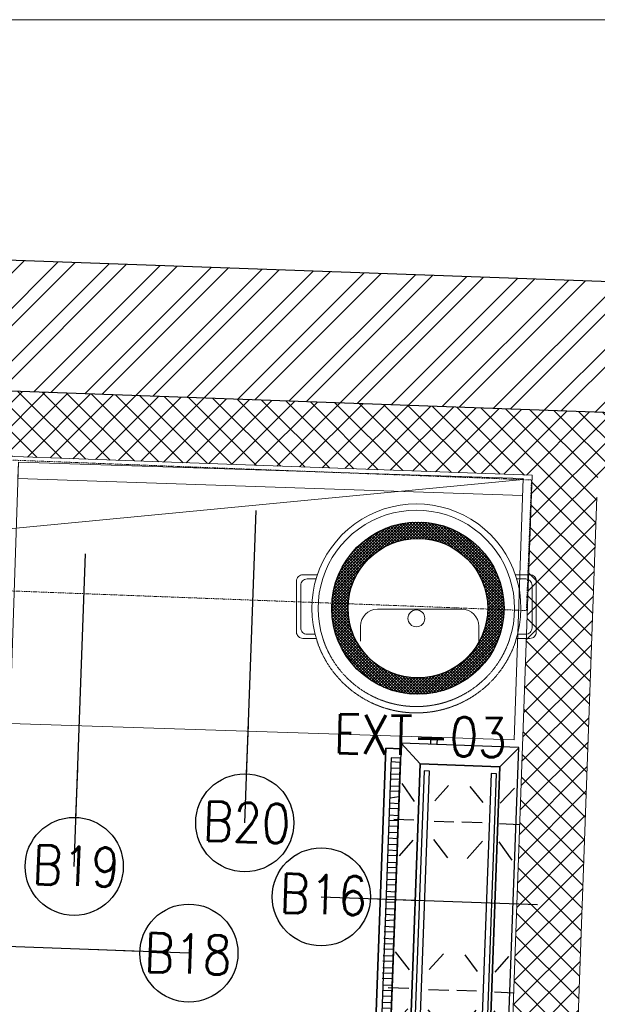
# Model space of a CAD drawing. Header units: millimetres. Extents: x 297264 to 416219, y -77299 to -23696.
# Tile 245 of 256: x 365984 to 366867, y -26663 to -25157. Entities that reach past the tile are written whole.
import ezdxf

# ---------------------------------------------------------------- set-up
doc = ezdxf.new("R2010")
doc.units = ezdxf.units.MM
doc.header["$LTSCALE"] = 2.5
doc.linetypes.add('DASHDOT2', pattern=[0.5, 0.25, -0.125, 0, -0.125])
doc.linetypes.add('HIDDEN2', pattern=[4.7625, 3.175, -1.5875])
for name, color, linetype, lineweight in [('A-WALL', 7, 'Continuous', 30), ('A_ FURN', 44, 'Continuous', 20), ('CKD Equipments', 252, 'Continuous', 0), ('ELEVATION 1', 143, 'Continuous', 18), ('ELEVATION 3', 23, 'Continuous', 13), ('ELEVATION 4', 157, 'Continuous', 9), ('HATCH LIGHT', 250, 'Continuous', 0), ('K Equipment', 30, 'Continuous', 9), ('K Equipment UC', 251, 'Continuous', 5), ('ROOM TEXT', 7, 'Continuous', 5), ('WALL', 132, 'Continuous', 25)]:
    doc.layers.add(name, color=color, linetype=linetype, lineweight=lineweight)
doc.layers.add('kitchen equip1', color=8, linetype='Continuous')
doc.styles.add('MTEXT', font='romans.shx', dxfattribs={"width": 0.85})
doc.styles.get("Standard").update_dxf_attribs({"font": 'GOTHIC.TTF'})
doc.dimstyles.new('AJKD_30', dxfattribs={"dimscale": 30, "dimtxt": 2, "dimasz": 1, "dimexe": 0.8, "dimexo": 0.8, "dimgap": 0.5, "dimtad": 1, "dimdec": 0, "dimzin": 0, "dimdsep": 46, "dimtxsty": 'Standard', "dimblk": 'ARCHTICK', "dimcen": 0.125, "dimclrd": 251, "dimclre": 251, "dimclrt": 42, "dimadec": 0, "dimazin": 0, "dimtfac": 1, "dimtdec": 0, "dimtix": 1, "dimtmove": 0, "dimatfit": 3, "dimfxl": 1, "dimtolj": 1, "dimtzin": 0, "dimarcsym": 1})

# ---------------------------------------------------------------- blocks, each defined once
blk = doc.blocks.new('G$C46422E3B')
at = {"layer": 'A_ FURN', "ltscale": 2}
h = blk.add_hatch(dxfattribs=at)
h.set_pattern_fill('ANSI37', color=15)
h.set_pattern_definition([(45, (111347.439, 475109.8173), (-2.24506403, 2.24506403), []), (135, (111347.439, 475109.8173), (-2.24506403, -2.24506403), [])])
edge = h.paths.add_edge_path()
edge.add_arc((131.7, 131.7), 131.7, 0, 360)
edge = h.paths.add_edge_path(flags=16)
edge.add_arc((131.7, 131.7), 106.7, 0, 360)
at = {"layer": 'kitchen equip1'}
for radius in [131.7, 106.7]:
    blk.add_circle((131.7, 131.7), radius, dxfattribs=at)
blk = doc.blocks.new('A$C7a6a0475')
for p, q in [((325.4, 415.9), (289.6, 415.9)), ((249.6, 175.9), (249.6, 375.9)), ((325.4, 135.9), (289.6, 135.9))]:
    blk.add_line(p, q)
at = {"elevation": 0}
for points in [[(167.8, 518), (167.8, 552.3, -0.414214), (182.8, 567.3), (303.7, 567.3, -0.414214), (318.7, 552.3), (318.7, 520.7)], [(177.8, 521.1), (177.8, 542.3, -0.414214), (192.8, 557.3), (293.7, 557.3, -0.414214), (308.7, 542.3), (308.7, 523.5)], [(167.8, 49.3), (167.8, 15, 0.414214), (182.8, 0), (303.7, 0, 0.414214), (318.7, 15), (318.7, 46.6)], [(177.8, 46.2), (177.8, 25, 0.414214), (192.8, 10), (293.7, 10, 0.414214), (308.7, 25), (308.7, 43.8)]]:
    blk.add_lwpolyline(points, format="xyb", dxfattribs=at)
blk.add_circle((271.1, 283.7), 20)
for centre, radius, start, end in [((247.5, 283.7), 247.5, 71.6585, 288.3415), ((247.5, 283.7), 232.5, 71.6585, 288.3415), ((289.6, 375.9), 40, 90, 180), ((289.6, 175.9), 40, 180, 270)]:
    blk.add_arc(centre, radius, start, end)
at = {"linetype": 'HIDDEN2', "ltscale": 0.1}
for radius in [247.5, 232.5]:
    blk.add_arc((247.5, 283.7), radius, 288.3415, 71.6585, dxfattribs=at)
blk = doc.blocks.new('G$CD5B1A49A')
at = {"color": 3}
for points in [[(490, 186.8), (490, 210), (17, 210), (17, 186.8)], [(17, 186.8), (17, 210), (490, 210), (490, 186.8)], [(37, 186.6), (37.1, 201), (37.1, 201)], [(47.4, 188.9), (47.5, 200.9), (47.5, 200.9)], [(55.4, 188.9), (55.5, 200.9), (55.5, 200.9)], [(65.8, 188.8), (65.9, 200.8), (65.9, 200.8)], [(73.8, 188.7), (73.9, 200.7), (73.9, 200.7)], [(81.8, 188.6), (81.9, 200.6), (81.9, 200.6)], [(92.2, 188.6), (92.3, 200.6), (92.3, 200.6)], [(101, 188.5), (101.1, 200.5), (101.1, 200.5)], [(110.6, 188.4), (110.7, 200.4), (110.7, 200.4)], [(119.4, 188.3), (119.5, 200.3), (119.5, 200.3)], [(127.4, 188.3), (127.5, 200.3), (127.5, 200.3)], [(137.8, 188.2), (137.9, 202.6), (137.9, 202.6)], [(145.8, 188.1), (145.9, 202.5), (145.9, 202.5)], [(153.8, 188), (153.9, 202.4), (153.9, 202.4)], [(164.2, 188), (164.3, 202.4), (164.3, 202.4)], [(172.2, 187.9), (172.3, 202.3), (172.3, 202.3)], [(182.6, 187.8), (182.7, 202.2), (182.7, 202.2)], [(190.6, 187.7), (190.7, 202.1), (190.7, 202.1)], [(198.6, 187.7), (198.7, 202.1), (198.7, 202.1)], [(209, 187.6), (209.1, 202), (209.1, 202)], [(217, 187.5), (217.1, 201.9), (217.1, 201.9)], [(227.4, 187.4), (225.9, 201.8), (225.9, 201.8)], [(235.4, 187.3), (235.5, 201.7), (235.5, 201.7)], [(244.2, 187.3), (244.3, 201.7), (244.3, 201.7)], [(254.6, 187.2), (254.7, 201.6), (254.7, 201.6)], [(262.6, 187.1), (262.7, 201.5), (262.7, 201.5)], [(270.6, 187.1), (270.7, 201.5), (270.7, 201.5)], [(281, 187), (281.1, 201.4), (281.1, 201.4)], [(289, 186.9), (289.1, 201.3), (289.1, 201.3)], [(299.4, 186.8), (299.5, 201.2), (299.5, 201.2)], [(307.4, 186.7), (307.5, 201.1), (307.5, 201.1)], [(315.4, 186.7), (315.5, 201.1), (315.5, 201.1)], [(325.8, 186.6), (325.9, 201), (325.9, 201)], [(333.8, 186.5), (333.9, 200.9), (333.9, 200.9)], [(342.6, 186.4), (342.7, 200.8), (342.7, 200.8)], [(352.2, 188), (352.3, 200.8), (352.3, 200.8)], [(361, 187.9), (361.1, 200.7), (361.1, 200.7)], [(370.6, 187.8), (370.7, 200.6), (370.7, 200.6)], [(379.4, 187.7), (379.5, 200.5), (379.5, 200.5)], [(387.4, 187.7), (387.5, 200.5), (387.5, 200.5)], [(397.8, 187.6), (397.9, 200.4), (397.9, 200.4)], [(405.8, 187.5), (405.9, 200.3), (405.9, 200.3)], [(416.2, 187.4), (413.9, 200.2), (413.9, 200.2)], [(424.2, 187.4), (424.3, 200.2), (424.3, 200.2)], [(432.2, 187.3), (432.3, 200.1), (432.3, 200.1)], [(442.6, 187.2), (442.7, 201.6), (442.7, 201.6)], [(450.6, 187.1), (450.7, 201.5), (450.7, 201.5)], [(459.4, 187.1), (459.5, 201.5), (459.5, 201.5)], [(469, 187), (469.1, 201.4), (469.1, 201.4)], [(31.3, 156.5), (0.6, 184.4), (0.6, 184.4)], [(92.5, 161.7), (68.6, 182.6), (68.6, 182.6)], [(123.7, 161.6), (123.8, 192.8), (123.8, 192.8)], [(152.5, 161.5), (179, 183.8), (179, 183.8)], [(350.9, 163.3), (326.2, 183.3), (326.2, 183.3)], [(381.3, 163.2), (381.4, 193.6), (381.4, 193.6)], [(410.1, 163.1), (436.6, 183), (436.6, 183)], [(467.7, 156.5), (498.2, 186.8), (498.2, 186.8)], [(498, 131.6), (508.4, 131.6), (508.4, 142), (498, 142)], [(92.4, 131.3), (68.3, 109), (68.3, 109)], [(123.6, 131.2), (123.5, 100), (123.5, 100)], [(154, 131.1), (178.7, 110.2), (178.7, 110.2)], [(353.2, 132.1), (325.9, 109.7), (325.9, 109.7)], [(381.2, 132), (381.1, 101.6), (381.1, 101.6)], [(412.4, 131.9), (436.3, 111.8), (436.3, 111.8)], [(94.6, 57.7), (68.2, 77.8), (68.2, 77.8)], [(123.4, 57.6), (123.5, 88), (123.5, 88)], [(153.8, 57.5), (178.6, 77.4), (178.6, 77.4)], [(353, 56.9), (325.8, 79.3), (325.8, 79.3)], [(381, 58.4), (381.1, 89.6), (381.1, 89.6)], [(412.2, 58.3), (436.2, 79), (436.2, 79)], [(31.3, 34.7), (0, 6.8), (0, 6.8)], [(94.5, 30.5), (68, 10.6), (68, 10.6)], [(123.3, 30.4), (123.2, 0), (123.2, 0)], [(153.7, 30.3), (178.4, 10.2), (178.4, 10.2)], [(352.9, 32.1), (325.6, 11.3), (325.6, 11.3)], [(380.9, 32), (380.8, 0.8), (380.8, 0.8)], [(412.1, 31.9), (436, 11), (436, 11)], [(467.7, 34.7), (497.6, 6.8), (497.6, 6.8)]]:
    blk.add_lwpolyline(points, dxfattribs=at)
for points in [[(475.5, 201.3), (29, 201.3), (29, 186.8), (475.5, 186.7)], [(498.2, 186.8), (0, 186.8), (0, 6.8), (498.2, 6.8)], [(467.7, 156.5), (467.7, 34.7), (31.3, 34.7), (31.3, 156.5)], [(31.3, 34.7), (467.7, 34.7), (467.7, 156.5), (31.3, 156.5)], [(457.3, 150.1), (43.7, 150.1), (43.6, 141.9), (457.3, 141.9)], [(43.6, 141.9), (457.3, 141.9), (457.3, 150.1), (43.6, 150.1)], [(456.9, 47.7), (45.7, 47.7), (45.7, 39.4), (456.9, 39.4)], [(45.7, 39.4), (456.9, 39.4), (456.9, 47.7), (45.7, 47.7)]]:
    blk.add_lwpolyline(points, close=True, dxfattribs=at)
blk = doc.blocks.new('_ArchTick')
at = {"color": 0, "linetype": 'ByBlock', "const_width": 0.15}
blk.add_lwpolyline([(-0.5, -0.5), (0.5, 0.5)], dxfattribs=at)

msp = doc.modelspace()

# ---------------------------------------------------------------- hatches: boundary and pattern name
at = {"layer": 'HATCH LIGHT', "true_color": 0x636466}
h = msp.add_hatch(dxfattribs=at)
h.set_pattern_fill('ANSI32', color=251, scale=6)
h.set_pattern_definition([(45, (300231.21, -46725.026), (-40.411153, 40.411153), []), (45, (300258.15, -46725.026), (-40.411153, 40.411153), [])])
h.paths.add_polyline_path([(377374.1, -32590), (377180.1, -32638.8), (377361.6, -33359.7), (364809, -33359.6, -0.000263), (364794.5, -33559.6), (377618.3, -33559.7)])
h.paths.add_polyline_path([(365222.9, -25157.1), (365022.9, -25157.1, -0.011972), (364541.6, -34256), (364742.2, -34256, 0.01196)])
h.paths.add_polyline_path([(365206.6, -25697.6), (374885.5, -26046.6, 0.003501), (375379.6, -26800.6), (375547.2, -26691.5), (374997.1, -25850.5), (365212.8, -25497.7, -0.000262)])
h = msp.add_hatch(dxfattribs=at)
h.set_pattern_fill('ANSI37', color=251, scale=8)
h.set_pattern_definition([(45, (300231.21, -46725.026), (-17.960512, 17.960512), []), (135, (300231.21, -46725.026), (-17.960512, -17.960512), [])])
edge = h.paths.add_edge_path()
edge.add_line((368000.1, -25798.3), (365206.6, -25697.6))
edge.add_arc((174809.2, -19659.4), 190493.1, 356.573537, 358.183559, ccw=False)
edge.add_line((364961.8, -31044.7), (367811, -31044.7))
edge.add_line((367811, -31044.7), (367937.5, -27535.7))
edge.add_line((367937.5, -27535.7), (367837.5, -27532.1))
edge.add_line((367837.5, -27532.1), (367808.3, -28343.5))
edge.add_line((367808.3, -28343.5), (367808.3, -28343.5))
edge.add_line((367808.3, -28343.5), (367743.4, -30142.4))
edge.add_line((367743.4, -30142.4), (367714.5, -30944.7))
edge.add_line((367714.5, -30944.7), (365082.8, -30944.7))
edge.add_line((365082.8, -30944.7), (365208.8, -27449.3))
edge.add_line((365208.8, -27449.3), (366208.2, -27485.3))
edge.add_line((366208.2, -27485.3), (366249.6, -27486.8))
edge.add_line((366249.6, -27486.8), (366253.2, -27386.9))
edge.add_line((366253.2, -27386.9), (365212.4, -27349.3))
edge.add_line((365212.4, -27349.3), (365268.3, -25799.9))
edge.add_line((365268.3, -25799.9), (366767.4, -25853.9))
edge.add_line((366767.4, -25853.9), (366756.6, -26153.7))
edge.add_line((366756.6, -26153.7), (366733.1, -26801.7))
edge.add_line((366733.1, -26801.7), (366730.5, -26874.9))
edge.add_line((366730.5, -26874.9), (366830.4, -26878.5))
edge.add_line((366830.4, -26878.5), (366867.2, -25857.5))
edge.add_line((366867.2, -25857.5), (367896.6, -25894.7))
edge.add_line((367896.6, -25894.7), (367870, -26632.7))
edge.add_line((367870, -26632.7), (367969.9, -26636.3))
edge.add_line((367969.9, -26636.3), (368000.1, -25798.3))

# ---------------------------------------------------------------- linework, layer by layer
at = {"layer": 'CKD Equipments'}
for points in [[(365982.1, -25833.6), (366753.2, -25858.9), (366739.7, -26258.7), (365968.5, -26233.4), (365982.1, -25833.6), (365981.2, -25858.6), (366752.3, -25884.7)], [(365261, -26003.7), (366753.2, -25860.5)]]:
    msp.add_lwpolyline(points, dxfattribs=at)
at = {"layer": 'ELEVATION 1'}
for p, q in [((366767.4, -25853.9), (366730.5, -26874.9)), ((366866.2, -25887.2), (366830.4, -26878.5))]:
    msp.add_line(p, q, dxfattribs=at)
msp.add_lwpolyline([(366767.4, -25853.9), (365268.3, -25799.9)], dxfattribs=at)
at = {"layer": 'ELEVATION 3'}
msp.add_lwpolyline([(363601.6, -34256), (379164.1, -34256), (379164.1, -25157.1), (363601.6, -25157.1)], close=True, dxfattribs=at)
at = {"layer": 'K Equipment', "color": 252, "linetype": 'DASHDOT2', "lineweight": 5, "ltscale": 2, "true_color": 0x939598}
msp.add_lwpolyline([(366758.4, -26060.8), (365259.5, -26003.7), (365267.2, -25803.8), (366766.1, -25861)], close=True, dxfattribs=at)
at = {"layer": 'WALL'}
msp.add_line((374997.1, -25850.5), (365213.8, -25497.7), dxfattribs=at)
at = {"layer": 'WALL', "flags": 128}
msp.add_lwpolyline([(375547.2, -26691.5), (375379.6, -26800.6, -0.003501), (374885.5, -26046.6), (365206.6, -25697.6)], format="xyb", dxfattribs=at)

# ---------------------------------------------------------------- block references
at = {"layer": 'A-WALL', "rotation": 87.92625837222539}
msp.add_blockref('G$CD5B1A49A', (366735.4, -26768.5), dxfattribs=at)
at = {"layer": 'CKD Equipments', "ltscale": 0.25}
msp.add_blockref('G$C46422E3B', (366460.8, -26188.9), dxfattribs=at)
at = {"layer": 'K Equipment UC', "xscale": -0.6459602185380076, "yscale": 0.6459602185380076, "zscale": 0.6459602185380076, "rotation": 89.99999999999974}
msp.add_blockref('A$C7a6a0475', (366773.4, -25897.6), dxfattribs=at)

# ---------------------------------------------------------------- texts
at = {"layer": 'ROOM TEXT', "insert": (366681, -26284.4), "char_height": 60, "width": 170.917, "attachment_point": 9, "rotation": 358.5718, "style": 'MTEXT'}
msp.add_mtext('\\pxqc;EXT-03', dxfattribs=at)
at = {"layer": 'ROOM TEXT', "char_height": 60, "rotation": 357.9352, "style": 'MTEXT'}
for s, insert, attachment_point in [('\\A1;\\pxqc;B20', (366415.3, -26418, 0.2), 9), ('\\A1;\\pxqc;B19', (366154.5, -26484.7, 0.2), 9), ('\\A1;\\pxqc;B16', (366532.3, -26528.3, 0.2), 9), ('\\A1;\\pxqc;B18', (366154.7, -26612.8, 0.2), 7)]:
    msp.add_mtext_dynamic_manual_height_columns(s, width=170.917, gutter_width=1.8, heights=[0], dxfattribs=dict(at, insert=insert, attachment_point=attachment_point))

# ---------------------------------------------------------------- leaders
at = {"layer": 'ELEVATION 4'}
for points in [[(366327.9, -26385.5), (366345.2, -25907.7)], [(366067.1, -26452.1), (366084.4, -25974.3)], [(366444.8, -26498.7), (366775.2, -26510.6)], [(366242.4, -26584.8), (365941.6, -26573.9)]]:
    msp.add_leader(points, dimstyle='AJKD_30', override={"dimasz": 5, "dimgap": 0.5, "dimtad": 0, "dimldrblk": 'DotBlank', "dimfxl": 0.18, "dimfxlon": 1, "dimarcsym": 2}, dxfattribs=at)

doc.saveas('drawing.dxf')
